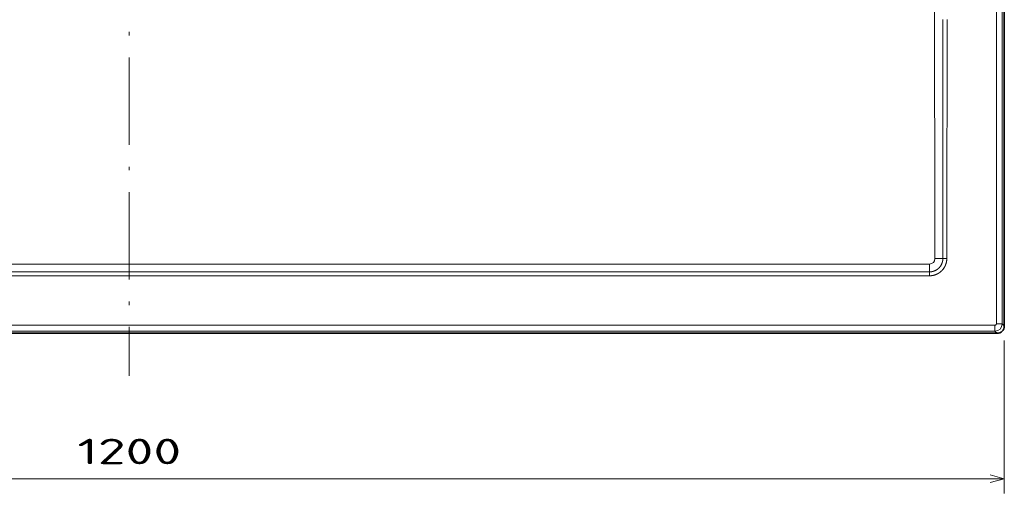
# Model space of a CAD drawing. Extents: x 54 to 323, y 16 to 286.
# Tile 5 of 10: x 188 to 323, y 16 to 81. Entities that reach past the tile are written whole.
import ezdxf
from ezdxf.enums import TextEntityAlignment as Align

# ---------------------------------------------------------------- set-up
doc = ezdxf.new("R2010")
doc.units = 0
doc.linetypes.add('DASHDOT', pattern=[18.5, 12, -3, 0.5, -3])
doc.layers.get('0').update_dxf_attribs({"lineweight": 13})
doc.styles.get("Standard").update_dxf_attribs({"font": 'isocp.shx'})
doc.dimstyles.get("Standard").update_dxf_attribs({"dimtxt": 2.5, "dimasz": 2.5, "dimexe": 1.25, "dimexo": 0.625, "dimtad": 1, "dimcen": 2.5, "dimadec": 0, "dimazin": 0, "dimtfac": 1, "dimtmove": 0, "dimatfit": 0, "dimfxl": 0, "dimarcsym": 0})

# ---------------------------------------------------------------- blocks, each defined once
blk = doc.blocks.new('*D')
at = {"color": 7, "lineweight": 13, "ltscale": 0.444532}
blk.add_line((81.89, 259.24), (64.11, 259.24), dxfattribs=at)
at = {"color": 7, "lineweight": 13}
for p, q in [((66.11, 238.46), (66.11, 259.24)), ((81.6, 197.6), (57.12, 197.6)), ((59.12, 37.57), (59.12, 197.6)), ((200.62, 197.6), (72.01, 197.6)), ((74.01, 167.68), (74.01, 197.6)), ((181.39, 180), (210.49, 163.12)), ((188.4, 167.68), (72.01, 167.68)), ((81.6, 37.57), (57.12, 37.57)), ((82.6, 36.57), (82.6, 15.58)), ((322.63, 36.57), (322.63, 15.58)), ((82.6, 17.58), (322.63, 17.58))]:
    blk.add_line(p, q, dxfattribs=at)
at = {"color": 7, "lineweight": 13, "ltscale": 0.437349}
blk.add_line((81.6, 250.24), (64.11, 250.24), dxfattribs=at)
at = {"color": 7, "lineweight": 13}
for points in [[(66.63, 257.3), (66.11, 259.24), (65.59, 257.3)], [(65.59, 252.17), (66.11, 250.24), (66.63, 252.17)], [(59.64, 195.67), (59.12, 197.6), (58.61, 195.67)], [(74.53, 195.67), (74.01, 197.6), (73.49, 195.67)], [(196.68, 171.73), (194.75, 172.25), (196.16, 170.83)], [(73.49, 169.62), (74.01, 167.68), (74.53, 169.62)], [(208.56, 163.64), (210.49, 163.12), (209.08, 164.53)], [(58.61, 39.5), (59.12, 37.57), (59.64, 39.5)], [(84.54, 18.1), (82.6, 17.58), (84.54, 17.06)], [(320.7, 17.06), (322.63, 17.58), (320.7, 18.1)]]:
    blk.add_lwpolyline(points, dxfattribs=at)
for s, rotation, p, p2 in [('45', 90, (64.11, 238.46), (64.11, 245.24)), ('150', 90, (72.01, 177.39), (72.01, 187.9)), ('%%c', 329.8701, (182.39, 181.73), (184.61, 180.44)), ('90', 329.8701, (185.48, 179.94), (191.34, 176.54)), ('800', 90, (57.12, 112.33), (57.12, 122.84))]:
    blk.add_text(s, height=3.5, rotation=rotation, dxfattribs=at).set_placement(p, p2, align=Align.FIT)
blk.add_text('1200', height=3.5, dxfattribs=at).set_placement((195.5, 19.58), (209.74, 19.58), align=Align.FIT)
blk = doc.blocks.new('BLOCK18')
at = {"color": 7, "lineweight": 13}
for p, q in [((594.64, -644.14), (594.64, 143.14)), ((598.63, -644.14), (598.63, 143.14)), ((593.64, -645.14), (-593.64, -645.14)), ((0, -649.13), (-593.64, -649.13)), ((0, -649.13), (593.64, -649.13))]:
    blk.add_line(p, q, dxfattribs=at)
at = {"color": 7, "lineweight": 35}
for p, q in [((600.07, 144.57), (600.07, -645.57)), ((-595.07, -650.57), (0, -650.57)), ((0, -650.57), (595.07, -650.57))]:
    blk.add_line(p, q, dxfattribs=at)
at = {"color": 7, "lineweight": 13, "ltscale": 0.067622}
blk.add_line((557.94, -599.17), (560.64, -599.18), dxfattribs=at)
at = {"color": 7, "lineweight": 13, "ltscale": 0.133489}
blk.add_line((548.67, -608.44), (548.68, -603.1), dxfattribs=at)
at = {"color": 7, "lineweight": 13, "ltscale": 0.067478}
blk.add_line((548.67, -608.44), (548.67, -611.13), dxfattribs=at)
at = {"color": 7, "lineweight": 13, "ltscale": 0.099939}
for p, q in [((593.64, -645.14), (593.64, -649.13)), ((594.64, -644.14), (598.63, -644.14))]:
    blk.add_line(p, q, dxfattribs=at)
at = {"color": 7, "lineweight": 13, "ltscale": 0.050792}
for p, q in [((600.07, -645.57), (598.63, -644.14)), ((595.07, -650.57), (593.64, -649.13))]:
    blk.add_line(p, q, dxfattribs=at)
at = {"color": 7, "lineweight": 13}
for centre, radius, start, end in [((-121737.53, -542.24), 122295.48, 359.9733271, 0.0501325), ((-80660.93, -438.35), 81221.73, 359.8865492, 0.0021991), ((593.63, -644.13), 5, 270.06526, 359.93474), ((593.64, -644.14), 0.999, 269.98431, 0.0161)]:
    blk.add_arc(centre, radius, start, end, dxfattribs=at)
at = {"color": 7, "lineweight": 35}
blk.add_arc((595.08, -645.58), 5, 269.98424, 0.01577, dxfattribs=at)
at = {"color": 7, "lineweight": 13}
blk.add_ellipse((548.39, -598.94), major_axis=(2.98, -3.08), ratio=0.933249, start_param=5.549139, end_param=7.05301, dxfattribs=at)
for points, knots in [([(551.15, -0.43), (551.17, -8.94), (551.19, -17.43), (551.21, -25.91), (551.23, -35.94), (551.26, -45.97), (551.26, -47.55), (551.3, -64.92), (551.34, -82.26), (551.38, -97.62), (551.42, -116.82), (551.47, -136.12), (551.48, -139.81), (551.5, -148.61), (551.52, -157.45), (551.53, -162.44), (551.6, -191.6), (551.67, -220.76), (551.72, -244.4), (551.82, -287.18), (551.92, -330.05), (551.96, -349.26), (552.02, -372.52), (552.07, -395.82), (552.08, -399.71), (552.16, -433.89), (552.23, -468.06), (552.36, -525.14), (552.43, -556.04), (552.5, -586.95), (552.51, -588.43), (552.51, -590.99), (552.52, -593.54), (552.52, -595.46), (552.53, -597.35), (552.53, -599.22)], [0, 0, 0, 0, 0, 0, 73.093384, 73.093384, 73.093384, 86.795756, 86.795756, 86.795756, 223.496965, 223.496965, 223.496965, 255.669644, 255.669644, 255.669644, 300.308174, 300.308174, 300.308174, 508.198882, 508.198882, 508.198882, 676.252948, 676.252948, 676.252948, 709.944584, 709.944584, 709.944584, 972.223958, 972.223958, 972.223958, 977.600984, 977.600984, 977.600984, 994.3651, 994.3651, 994.3651, 994.3651, 994.3651, 994.3651]), ([(557.94, -599.17), (557.94, -600.34), (557.76, -601.5), (557.4, -602.63), (556.33, -604.75), (554.65, -606.43), (553.68, -607.12), (552.1, -607.91), (550.39, -608.31), (549.82, -608.39), (549.25, -608.44), (548.67, -608.44)], [0, 0, 0, 0, 0, 0, 11.550224, 11.550224, 11.550224, 23.120433, 23.120433, 23.120433, 28.825463, 28.825463, 28.825463, 28.825463, 28.825463, 28.825463]), ([(560.64, -599.18), (560.64, -599.5), (560.63, -599.83), (560.61, -600.15), (560.45, -601.75), (560.02, -603.32), (559.51, -604.53), (558.09, -606.89), (556.06, -608.77), (554.85, -609.59), (552.89, -610.51), (550.8, -610.98), (550.09, -611.08), (549.38, -611.13), (548.67, -611.13)], [4.918803, 4.918803, 4.918803, 4.918803, 4.918803, 4.918803, 7.088401, 7.088401, 7.088401, 15.620476, 15.620476, 15.620476, 25.055875, 25.055875, 25.055875, 29.793923, 29.793923, 29.793923, 29.793923, 29.793923, 29.793923]), ([(557.94, -599.17), (557.54, -599.18), (557.01, -599.19), (556.44, -599.2), (555.33, -599.21), (554.16, -599.22), (553.62, -599.22), (553.08, -599.22), (552.53, -599.22)], [0, 0, 0, 0, 0, 0, 4.075336, 4.075336, 4.075336, 7.505345, 7.505345, 7.505345, 7.505345, 7.505345, 7.505345]), ([(-548.68, -603.1), (-535.28, -603.1), (-521.89, -603.1), (-508.5, -603.1), (-493.06, -603.11), (-477.61, -603.11), (-473.64, -603.11), (-458.38, -603.11), (-443.08, -603.12), (-429.54, -603.12), (-405.06, -603.12), (-380.47, -603.13), (-369.53, -603.13), (-353.42, -603.13), (-337.53, -603.14), (-332.3, -603.14), (-326.05, -603.14), (-319.82, -603.14), (-319.46, -603.14), (-317.54, -603.14), (-315.62, -603.14), (-314.73, -603.14), (-306.83, -603.14), (-299.01, -603.14), (-292.34, -603.14), (-279.16, -603.15), (-265.95, -603.15), (-259.36, -603.15), (-251.39, -603.15), (-243.34, -603.15), (-242.33, -603.15), (-240.07, -603.15), (-237.81, -603.15), (-236.69, -603.15), (-199.4, -603.16), (-162.12, -603.16), (-117.65, -603.17), (-76.95, -603.17), (-36.24, -603.17), (-31.71, -603.17), (-24.92, -603.17), (-18.12, -603.17), (-15.85, -603.17), (-11.28, -603.17), (-6.72, -603.17), (-4.6, -603.17), (-2.3, -603.17), (0, -603.17)], [0, 0, 0, 0, 0, 0, 115.978818, 115.978818, 115.978818, 133.736676, 133.736676, 133.736676, 248.182499, 248.182499, 248.182499, 339.490768, 339.490768, 339.490768, 384.581015, 384.581015, 384.581015, 393.470962, 393.470962, 393.470962, 401.201526, 401.201526, 401.201526, 462.049392, 462.049392, 462.049392, 521.901077, 521.901077, 521.901077, 531.81585, 531.81585, 531.81585, 541.488086, 541.488086, 541.488086, 854.72498, 854.72498, 854.72498, 893.967368, 893.967368, 893.967368, 913.588563, 913.588563, 913.588563, 933.534643, 933.534643, 933.534643, 933.534643, 933.534643, 933.534643]), ([(548.68, -603.1), (535.28, -603.1), (521.89, -603.1), (508.5, -603.1), (493.06, -603.11), (477.61, -603.11), (473.64, -603.11), (458.38, -603.11), (443.08, -603.12), (429.54, -603.12), (405.06, -603.12), (380.47, -603.13), (369.53, -603.13), (353.42, -603.13), (337.53, -603.14), (332.3, -603.14), (326.05, -603.14), (319.82, -603.14), (319.46, -603.14), (317.54, -603.14), (315.62, -603.14), (314.73, -603.14), (306.83, -603.14), (299.01, -603.14), (292.34, -603.14), (279.16, -603.15), (265.95, -603.15), (259.36, -603.15), (251.39, -603.15), (243.34, -603.15), (242.33, -603.15), (240.07, -603.15), (237.81, -603.15), (236.69, -603.15), (199.4, -603.16), (162.12, -603.16), (117.65, -603.17), (76.95, -603.17), (36.24, -603.17), (31.71, -603.17), (24.92, -603.17), (18.12, -603.17), (15.85, -603.17), (11.28, -603.17), (6.72, -603.17), (4.6, -603.17), (2.3, -603.17), (0, -603.17)], [0, 0, 0, 0, 0, 0, 115.978818, 115.978818, 115.978818, 133.736676, 133.736676, 133.736676, 248.182499, 248.182499, 248.182499, 339.490768, 339.490768, 339.490768, 384.581015, 384.581015, 384.581015, 393.470962, 393.470962, 393.470962, 401.201526, 401.201526, 401.201526, 462.049392, 462.049392, 462.049392, 521.901077, 521.901077, 521.901077, 531.81585, 531.81585, 531.81585, 541.488086, 541.488086, 541.488086, 854.72498, 854.72498, 854.72498, 893.967368, 893.967368, 893.967368, 913.588563, 913.588563, 913.588563, 933.534643, 933.534643, 933.534643, 933.534643, 933.534643, 933.534643]), ([(-548.67, -608.44), (-533.45, -608.44), (-518.22, -608.44), (-503, -608.44), (-486.84, -608.44), (-470.68, -608.44), (-469.93, -608.44), (-467.21, -608.44), (-464.49, -608.44), (-462.71, -608.44), (-459.29, -608.44), (-455.86, -608.44), (-454.43, -608.44), (-443.6, -608.44), (-432.71, -608.44), (-423.36, -608.44), (-404.5, -608.44), (-385.58, -608.44), (-375.97, -608.44), (-359.37, -608.44), (-342.94, -608.44), (-336.2, -608.44), (-328.76, -608.44), (-321.33, -608.44), (-320.85, -608.44), (-319.89, -608.44), (-318.93, -608.44), (-318.5, -608.44), (-317.12, -608.44), (-315.8, -608.44), (-314.98, -608.44), (-313.48, -608.44), (-311.92, -608.44), (-311.39, -608.44), (-306.41, -608.44), (-301.46, -608.44), (-297.25, -608.44), (-290.57, -608.44), (-283.95, -608.44), (-281.57, -608.44), (-276.65, -608.44), (-271.73, -608.44), (-269.27, -608.44), (-264.94, -608.44), (-260.57, -608.44), (-258.69, -608.44), (-254.59, -608.44), (-250.47, -608.44), (-248.24, -608.44), (-244.74, -608.44), (-241.23, -608.44), (-239.34, -608.44), (-236.68, -608.44), (-234.03, -608.44), (-232.63, -608.44), (-229.35, -608.44), (-226.07, -608.44), (-224.37, -608.44), (-216.34, -608.44), (-208.1, -608.44), (-201.55, -608.44), (-188.64, -608.44), (-175.28, -608.44), (-168.83, -608.44), (-154.92, -608.44), (-141.42, -608.44), (-134.32, -608.44), (-125.92, -608.44), (-117.74, -608.44), (-116.27, -608.44), (-95.72, -608.44), (-75.17, -608.44), (-56.2, -608.44), (-33.48, -608.44), (-10.77, -608.44), (-7.48, -608.44), (-3.74, -608.44), (0, -608.44)], [0, 0, 0, 0, 0, 0, 152.259958, 152.259958, 152.259958, 161.575856, 161.575856, 161.575856, 179.488796, 179.488796, 179.488796, 195.81801, 195.81801, 195.81801, 287.24167, 287.24167, 287.24167, 380.307624, 380.307624, 380.307624, 449.852166, 449.852166, 449.852166, 454.605144, 454.605144, 454.605144, 459.477979, 459.477979, 459.477979, 468.470624, 468.470624, 468.470624, 475.404965, 475.404965, 475.404965, 518.540975, 518.540975, 518.540975, 544.315485, 544.315485, 544.315485, 569.887301, 569.887301, 569.887301, 589.119407, 589.119407, 589.119407, 611.512911, 611.512911, 611.512911, 624.166225, 624.166225, 624.166225, 638.077126, 638.077126, 638.077126, 657.010931, 657.010931, 657.010931, 718.079355, 718.079355, 718.079355, 774.290029, 774.290029, 774.290029, 839.80639, 839.80639, 839.80639, 855.586744, 855.586744, 855.586744, 1045.297925, 1045.297925, 1045.297925, 1082.738354, 1082.738354, 1082.738354, 1082.738354, 1082.738354, 1082.738354]), ([(-548.67, -611.13), (-533.33, -611.14), (-517.99, -611.14), (-502.65, -611.14), (-483.29, -611.14), (-463.93, -611.14), (-459.96, -611.14), (-446.66, -611.14), (-433.23, -611.14), (-423.77, -611.14), (-404.11, -611.15), (-384.36, -611.15), (-374.12, -611.15), (-356.92, -611.15), (-339.96, -611.15), (-333.03, -611.15), (-324.38, -611.15), (-315.73, -611.15), (-314.3, -611.15), (-307.06, -611.15), (-299.92, -611.15), (-294.62, -611.15), (-284.14, -611.15), (-273.75, -611.15), (-268.57, -611.15), (-260.48, -611.15), (-252.21, -611.15), (-249.33, -611.16), (-244.84, -611.16), (-240.33, -611.16), (-238.73, -611.16), (-235.53, -611.16), (-232.33, -611.16), (-230.73, -611.16), (-208.54, -611.16), (-186.36, -611.16), (-154.6, -611.16), (-113.56, -611.16), (-72.53, -611.16), (-52.07, -611.16), (-29.91, -611.16), (-7.76, -611.16), (-6.05, -611.16), (-3.82, -611.16), (-1.59, -611.16), (-1.06, -611.16), (-0.53, -611.16), (0, -611.16)], [188.961484, 188.961484, 188.961484, 188.961484, 188.961484, 188.961484, 321.809711, 321.809711, 321.809711, 356.638652, 356.638652, 356.638652, 436.477832, 436.477832, 436.477832, 521.923169, 521.923169, 521.923169, 581.615087, 581.615087, 581.615087, 596.846411, 596.846411, 596.846411, 644.489236, 644.489236, 644.489236, 692.152199, 692.152199, 692.152199, 717.272136, 717.272136, 717.272136, 731.139979, 731.139979, 731.139979, 745.007823, 745.007823, 745.007823, 923.249501, 923.249501, 923.249501, 1100.380552, 1100.380552, 1100.380552, 1115.141474, 1115.141474, 1115.141474, 1119.731869, 1119.731869, 1119.731869, 1119.731869, 1119.731869, 1119.731869]), ([(548.67, -608.44), (533.45, -608.44), (518.22, -608.44), (503, -608.44), (486.84, -608.44), (470.68, -608.44), (469.93, -608.44), (467.21, -608.44), (464.49, -608.44), (462.71, -608.44), (459.29, -608.44), (455.86, -608.44), (454.43, -608.44), (443.6, -608.44), (432.71, -608.44), (423.36, -608.44), (404.5, -608.44), (385.58, -608.44), (375.97, -608.44), (359.37, -608.44), (342.94, -608.44), (336.2, -608.44), (328.76, -608.44), (321.33, -608.44), (320.85, -608.44), (319.89, -608.44), (318.93, -608.44), (318.5, -608.44), (317.12, -608.44), (315.8, -608.44), (314.98, -608.44), (313.48, -608.44), (311.92, -608.44), (311.39, -608.44), (306.41, -608.44), (301.46, -608.44), (297.25, -608.44), (290.57, -608.44), (283.95, -608.44), (281.57, -608.44), (276.65, -608.44), (271.73, -608.44), (269.27, -608.44), (264.94, -608.44), (260.57, -608.44), (258.69, -608.44), (254.59, -608.44), (250.47, -608.44), (248.24, -608.44), (244.74, -608.44), (241.23, -608.44), (239.34, -608.44), (236.68, -608.44), (234.03, -608.44), (232.63, -608.44), (229.35, -608.44), (226.07, -608.44), (224.37, -608.44), (216.34, -608.44), (208.1, -608.44), (201.55, -608.44), (188.64, -608.44), (175.28, -608.44), (168.83, -608.44), (154.92, -608.44), (141.42, -608.44), (134.32, -608.44), (125.92, -608.44), (117.74, -608.44), (116.27, -608.44), (95.72, -608.44), (75.17, -608.44), (56.2, -608.44), (33.48, -608.44), (10.77, -608.44), (7.48, -608.44), (3.74, -608.44), (0, -608.44)], [0, 0, 0, 0, 0, 0, 152.259958, 152.259958, 152.259958, 161.575856, 161.575856, 161.575856, 179.488796, 179.488796, 179.488796, 195.81801, 195.81801, 195.81801, 287.24167, 287.24167, 287.24167, 380.307624, 380.307624, 380.307624, 449.852166, 449.852166, 449.852166, 454.605144, 454.605144, 454.605144, 459.477979, 459.477979, 459.477979, 468.470624, 468.470624, 468.470624, 475.404965, 475.404965, 475.404965, 518.540975, 518.540975, 518.540975, 544.315485, 544.315485, 544.315485, 569.887301, 569.887301, 569.887301, 589.119407, 589.119407, 589.119407, 611.512911, 611.512911, 611.512911, 624.166225, 624.166225, 624.166225, 638.077126, 638.077126, 638.077126, 657.010931, 657.010931, 657.010931, 718.079355, 718.079355, 718.079355, 774.290029, 774.290029, 774.290029, 839.80639, 839.80639, 839.80639, 855.586744, 855.586744, 855.586744, 1045.297925, 1045.297925, 1045.297925, 1082.738354, 1082.738354, 1082.738354, 1082.738354, 1082.738354, 1082.738354]), ([(548.67, -611.13), (533.33, -611.14), (517.99, -611.14), (502.65, -611.14), (483.29, -611.14), (463.93, -611.14), (459.96, -611.14), (446.66, -611.14), (433.23, -611.14), (423.77, -611.14), (404.11, -611.15), (384.36, -611.15), (374.12, -611.15), (356.92, -611.15), (339.96, -611.15), (333.03, -611.15), (324.38, -611.15), (315.73, -611.15), (314.3, -611.15), (307.06, -611.15), (299.92, -611.15), (294.62, -611.15), (284.14, -611.15), (273.75, -611.15), (268.57, -611.15), (260.48, -611.15), (252.21, -611.15), (249.33, -611.16), (244.84, -611.16), (240.33, -611.16), (238.73, -611.16), (235.53, -611.16), (232.33, -611.16), (230.73, -611.16), (208.54, -611.16), (186.36, -611.16), (154.6, -611.16), (113.56, -611.16), (72.53, -611.16), (52.07, -611.16), (29.91, -611.16), (7.76, -611.16), (6.05, -611.16), (3.82, -611.16), (1.59, -611.16), (1.06, -611.16), (0.53, -611.16), (0, -611.16)], [188.961484, 188.961484, 188.961484, 188.961484, 188.961484, 188.961484, 321.809711, 321.809711, 321.809711, 356.638652, 356.638652, 356.638652, 436.477832, 436.477832, 436.477832, 521.923169, 521.923169, 521.923169, 581.615087, 581.615087, 581.615087, 596.846411, 596.846411, 596.846411, 644.489236, 644.489236, 644.489236, 692.152199, 692.152199, 692.152199, 717.272136, 717.272136, 717.272136, 731.139979, 731.139979, 731.139979, 745.007823, 745.007823, 745.007823, 923.249501, 923.249501, 923.249501, 1100.380552, 1100.380552, 1100.380552, 1115.141474, 1115.141474, 1115.141474, 1119.731869, 1119.731869, 1119.731869, 1119.731869, 1119.731869, 1119.731869])]:
    blk.add_open_spline(points, degree=5, knots=knots, dxfattribs=at)

msp = doc.modelspace()

# ---------------------------------------------------------------- linework, layer by layer
at = {"color": 7, "linetype": 'DASHDOT', "lineweight": 13}
msp.add_line((202.6178, 204.9466), (202.6178, 31.7389), dxfattribs=at)

# ---------------------------------------------------------------- block references
at = {"lineweight": 0, "xscale": 0.2, "yscale": 0.2, "zscale": 0.2}
msp.add_blockref('BLOCK18', (202.6178, 167.6839), dxfattribs=at)

# ---------------------------------------------------------------- dimensions: what is measured, and where the dimension line sits
at = {"color": 0, "lineweight": 0}
dim = msp.add_diameter_dim_2p(p1=(210.4883, 163.116), p2=(194.7473, 172.2517), text='%%c90', dimstyle='Standard', override={"dimlfac": 5}, dxfattribs=at)
dim.commit()
dim.dimension.update_dxf_attribs({"geometry": '*D', "text_midpoint": (185.8618, 177.4087), "dimtype": 163})
for base, p1, p2, angle, middle, dimtype in [((74.0099, 197.5982), (190.3978, 167.6839), (202.6178, 197.5982), 89.999523, (74.0099, 182.641), 160), ((59.1227, 197.5982), (83.6029, 37.5696), (83.6029, 197.5982), 89.999523, (59.1227, 117.5839), 160), ((322.6321, 17.5808), (82.6035, 38.569), (322.6321, 38.569), 0, (202.6178, 17.5808), 161), ((66.109, 250.2362), (83.8903, 259.2362), (83.6029, 250.2362), 269.998569, (66.109, 241.8502), 160)]:
    dim = msp.add_linear_dim(base=base, p1=p1, p2=p2, angle=angle, dimstyle='Standard', override={"dimlfac": 5}, dxfattribs=at)
    dim.commit()
    dim.dimension.update_dxf_attribs({"geometry": '*D', "text_midpoint": middle, "dimtype": dimtype})

doc.saveas('drawing.dxf')
